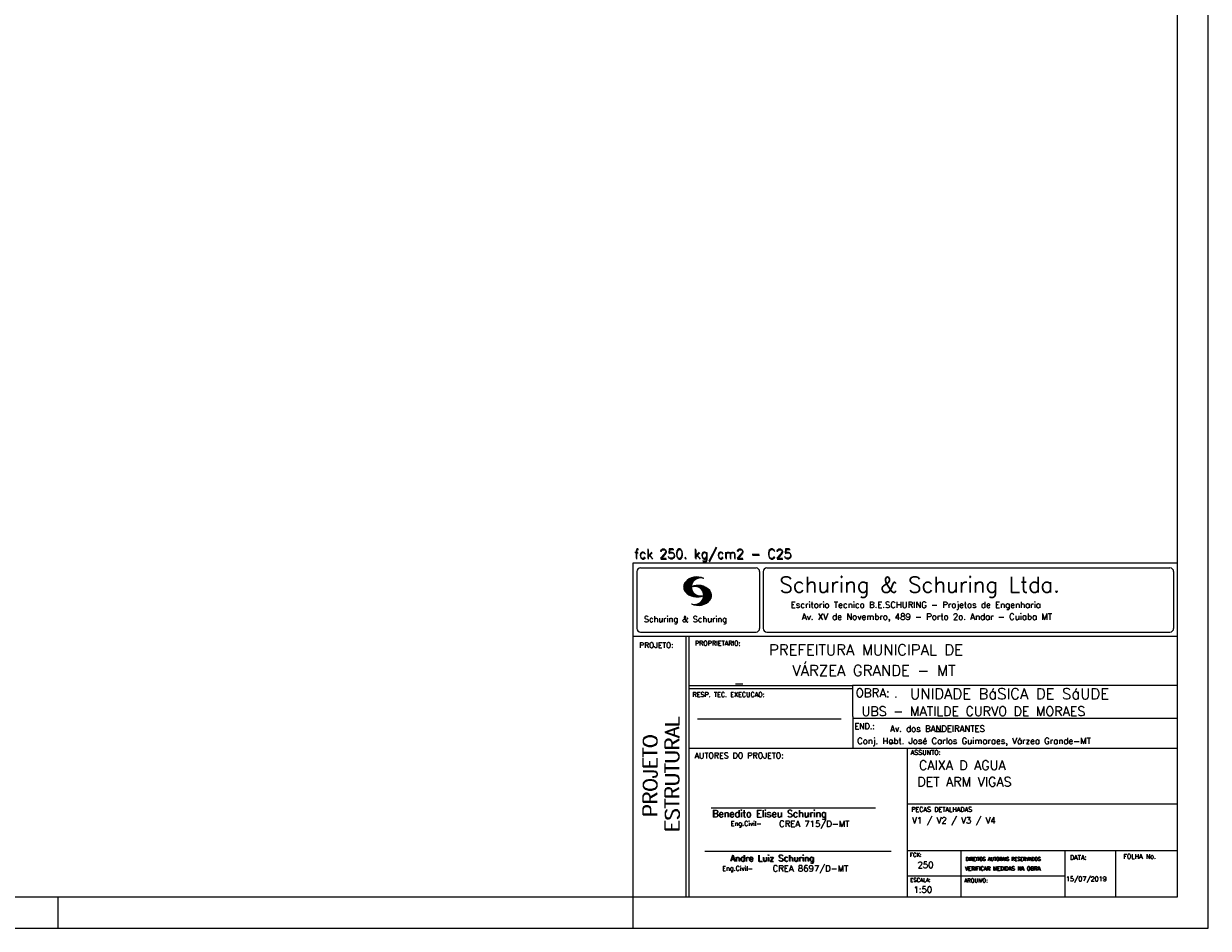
# Model space of a CAD drawing. Extents: x 0 to 84.1, y 0 to 59.4.
# Tile 4 of 5: x 46 to 84.1, y 0 to 29.1. Entities that reach past the tile are written whole.
import ezdxf

# ---------------------------------------------------------------- set-up
doc = ezdxf.new("R2010")
doc.units = 0
doc.layers.add('1', color=1, linetype='CONTINUOUS')
doc.layers.add('2', color=2, linetype='CONTINUOUS')
doc.styles.get("Standard").update_dxf_attribs({"font": 'ROMANS.SHX'})

msp = doc.modelspace()

# ---------------------------------------------------------------- linework, layer by layer
at = {"layer": '2', "linetype": 'CONTINUOUS'}
for p, q in [((84.100006, 0), (84.100006, 59.400002)), ((65.600006, 11.755142), (83.100006, 11.755135)), ((65.600006, 1), (65.600006, 11.755142)), ((65.715988, 11.477417), (65.715988, 9.648308)), ((65.832489, 11.593918), (69.548996, 11.593918)), ((69.665497, 11.477417), (69.665497, 9.648308)), ((69.778748, 11.477417), (69.778748, 9.648308)), ((69.895248, 11.593918), (82.867508, 11.593918)), ((82.984009, 11.477417), (82.984009, 9.648308)), ((67.221771, 10.985771), (67.52832, 11.29232)), ((67.222122, 10.971992), (67.545929, 11.295792)), ((67.222168, 11.000305), (67.508011, 11.286148)), ((67.222488, 10.958214), (67.56427, 11.300003)), ((67.224365, 11.016647), (67.488403, 11.280685)), ((67.224472, 10.94606), (67.581131, 11.302727)), ((67.226578, 11.03299), (67.465408, 11.271812)), ((67.2267, 10.934158), (67.596313, 11.303772)), ((67.228943, 10.922256), (67.612335, 11.305649)), ((67.232178, 10.911354), (67.626831, 11.306015)), ((67.232437, 11.052986), (67.439468, 11.26001)), ((67.235916, 10.900948), (67.642014, 11.307053)), ((67.239258, 11.073952), (67.410522, 11.245209)), ((67.239655, 10.890556), (67.656281, 11.307182)), ((67.243561, 10.880333), (67.66925, 11.306015)), ((67.248611, 10.871239), (67.520584, 11.143219)), ((67.252747, 11.10157), (67.374313, 11.223145)), ((67.253647, 10.862129), (67.502121, 11.110611)), ((67.258682, 10.853035), (67.491592, 11.085945)), ((67.264267, 10.84449), (67.483597, 11.06382)), ((67.608673, 11.2313), (67.68306, 11.305702)), ((67.638062, 11.246552), (67.69574, 11.30423)), ((67.662872, 11.257233), (67.708405, 11.302757)), ((67.681976, 11.262199), (67.721237, 11.30146)), ((67.702469, 11.268562), (67.733063, 11.299149)), ((67.718491, 11.270424), (67.744904, 11.296837)), ((67.734482, 11.272285), (67.757004, 11.294807)), ((67.750473, 11.274147), (67.768555, 11.292221)), ((67.270782, 10.836868), (67.47966, 11.045746)), ((67.277298, 10.829247), (67.475876, 11.027817)), ((67.283813, 10.821625), (67.474167, 11.011971)), ((67.290558, 10.814232), (67.473114, 10.99678)), ((67.296936, 10.807419), (67.470306, 10.980797)), ((67.304733, 10.800133), (67.473206, 10.968597)), ((67.311829, 10.793083), (67.474121, 10.955383)), ((67.319168, 10.786293), (67.475159, 10.942276)), ((67.326828, 10.779808), (67.477615, 10.930595)), ((67.334488, 10.773323), (67.480087, 10.918922)), ((67.342133, 10.766846), (67.482544, 10.907249)), ((67.350098, 10.760674), (67.485901, 10.896469)), ((67.358337, 10.754768), (67.489655, 10.886078)), ((67.366577, 10.748863), (67.493408, 10.875694)), ((67.374802, 10.742966), (67.497208, 10.865356)), ((67.383392, 10.737427), (67.502075, 10.856102)), ((67.392227, 10.732109), (67.506958, 10.84684)), ((67.401062, 10.726807), (67.511841, 10.837578)), ((67.409882, 10.721497), (67.516922, 10.828537)), ((67.419189, 10.71666), (67.522842, 10.820305)), ((67.428635, 10.711967), (67.528748, 10.812088)), ((67.43808, 10.707275), (67.534668, 10.803864)), ((67.44754, 10.702599), (67.540802, 10.79586)), ((67.457642, 10.698563), (67.547699, 10.78862)), ((67.467743, 10.694519), (67.554611, 10.781387)), ((67.477829, 10.690483), (67.561508, 10.774155)), ((67.488205, 10.686714), (67.568588, 10.767105)), ((67.499008, 10.683372), (67.576477, 10.760849)), ((67.509796, 10.680031), (67.584366, 10.754601)), ((67.520599, 10.676697), (67.592255, 10.74836)), ((67.531494, 10.998619), (67.546158, 11.013283)), ((67.532074, 10.674026), (67.600327, 10.742287)), ((67.543625, 10.671448), (67.609238, 10.737053)), ((67.548691, 11.001663), (67.565323, 11.018303)), ((67.555176, 10.668869), (67.618134, 10.731819)), ((67.563156, 11.001991), (67.584885, 11.023735)), ((67.5672, 10.666748), (67.627045, 10.726585)), ((67.577606, 11.002319), (67.601898, 11.026611)), ((67.579605, 10.665009), (67.636261, 10.721664)), ((67.591995, 10.663277), (67.646255, 10.717522)), ((67.592072, 11.002647), (67.619476, 11.030045)), ((67.604584, 11.001007), (67.635239, 11.03167)), ((67.604782, 10.661919), (67.65625, 10.713379)), ((67.617233, 10.999535), (67.651505, 11.033806)), ((67.618134, 10.66114), (67.666229, 10.709244)), ((67.62999, 10.998154), (67.666199, 11.034363)), ((67.6315, 10.660355), (67.67691, 10.705772)), ((67.64122, 10.995239), (67.680893, 11.03492)), ((67.645309, 10.660042), (67.688126, 10.70285)), ((67.652435, 10.992317), (67.695602, 11.035484)), ((67.65976, 10.660355), (67.699341, 10.699936)), ((67.664337, 10.990074), (67.708984, 11.034729)), ((67.671295, 10.38913), (68.095734, 10.813568)), ((67.67421, 10.660667), (67.710678, 10.697136)), ((67.674881, 10.986488), (67.72316, 11.034767)), ((67.684326, 10.981789), (67.736191, 11.033653)), ((67.685135, 10.388832), (68.100952, 10.804665)), ((67.690598, 10.661674), (67.723846, 10.694931)), ((67.694321, 10.977654), (67.748459, 11.031792)), ((67.698959, 10.388527), (68.104996, 10.794571)), ((67.704605, 10.973801), (67.761597, 11.0308)), ((67.70816, 10.663521), (67.737625, 10.692986)), ((67.713776, 10.389206), (68.107529, 10.782967)), ((67.71431, 10.969368), (67.773758, 11.028824)), ((67.722412, 10.963333), (67.785233, 11.026146)), ((67.725296, 10.665939), (67.750778, 10.691422)), ((67.728806, 10.390091), (68.110825, 10.77211)), ((67.732498, 10.959282), (67.797607, 11.024391)), ((67.740387, 10.953033), (67.808838, 11.021484)), ((67.741867, 10.668861), (67.765747, 10.692741)), ((67.744095, 10.391251), (68.114105, 10.761261)), ((67.749115, 10.947632), (67.819702, 11.018219)), ((67.756165, 10.940536), (67.830765, 11.015137)), ((67.760269, 10.672806), (67.780136, 10.69268)), ((67.760544, 10.393555), (68.11557, 10.748596)), ((67.765198, 10.93544), (67.841873, 11.012115)), ((67.77211, 10.928207), (67.852234, 11.008339)), ((67.776978, 10.395859), (68.117249, 10.736137)), ((67.779831, 10.921783), (67.86261, 11.004555)), ((67.780106, 10.677895), (67.794464, 10.692261)), ((67.785919, 10.913734), (67.873306, 11.001122)), ((67.794006, 10.907692), (67.883316, 10.997002)), ((67.794464, 10.692261), (67.796539, 10.694336)), ((67.794861, 10.399597), (68.118942, 10.723679)), ((67.798126, 10.683296), (67.810562, 10.69574)), ((67.799911, 10.899467), (67.892731, 10.992279)), ((67.806625, 10.892029), (67.902451, 10.987854)), ((67.811752, 10.883018), (67.912231, 10.983505)), ((67.813049, 10.403664), (68.118515, 10.709122)), ((67.817169, 10.689835), (67.825378, 10.698044)), ((67.817657, 10.874802), (67.921875, 10.979012)), ((67.822357, 10.554344), (68.091095, 10.823074)), ((67.823761, 10.866768), (67.930435, 10.973442)), ((67.829498, 10.858353), (67.940002, 10.968857)), ((67.832825, 10.409302), (68.118134, 10.694611)), ((67.833084, 10.695976), (67.839569, 10.702461)), ((67.833527, 10.848244), (67.948654, 10.963379)), ((67.838394, 10.838989), (67.957047, 10.957634)), ((67.840729, 10.586838), (68.086777, 10.832893)), ((67.843323, 10.829773), (67.965561, 10.952019)), ((67.848358, 10.817596), (67.975677, 10.944923)), ((67.848709, 10.608963), (68.081818, 10.842072)), ((67.852341, 10.806755), (67.985031, 10.939453)), ((67.853302, 10.415634), (68.117767, 10.680092)), ((67.856201, 10.794724), (67.99379, 10.932312)), ((67.856934, 10.63131), (68.075089, 10.849472)), ((67.859863, 10.781189), (68.003067, 10.924393)), ((67.860703, 10.649239), (68.070358, 10.858894)), ((67.862656, 10.768639), (68.011749, 10.91774)), ((67.865173, 10.667847), (68.063507, 10.866165)), ((67.865234, 10.753647), (68.02092, 10.90934)), ((67.866241, 10.683037), (68.057556, 10.874352)), ((67.866318, 10.73967), (68.029205, 10.90255)), ((67.867294, 10.698235), (68.049774, 10.880722)), ((67.867905, 10.725861), (68.036682, 10.894646)), ((67.868118, 10.711845), (68.043793, 10.887527)), ((67.550323, 10.409546), (67.562592, 10.421799)), ((67.561462, 10.40654), (67.576416, 10.421486)), ((67.572601, 10.403542), (67.590225, 10.421173)), ((67.583755, 10.400551), (67.606155, 10.422958)), ((67.595673, 10.398346), (67.622162, 10.424828)), ((67.607605, 10.396141), (67.639587, 10.428116)), ((67.619553, 10.393929), (67.658707, 10.43309)), ((67.632141, 10.392387), (67.679932, 10.440178)), ((67.644958, 10.391075), (67.704071, 10.450188)), ((67.657776, 10.389755), (67.737152, 10.469131)), ((67.876404, 10.424599), (68.113495, 10.66169)), ((67.901276, 10.435333), (68.110229, 10.644287)), ((67.929581, 10.449501), (68.101624, 10.621544)), ((67.966125, 10.471909), (68.08902, 10.594803)), ((68.045029, 10.536674), (68.057724, 10.54937)), ((65.832489, 9.531807), (69.548996, 9.531807)), ((69.895248, 9.531807), (82.867508, 9.531807)), ((65.600006, 9.399994), (83.100006, 9.399994)), ((67.300385, 5.799995), (67.300385, 9.399994)), ((67.400391, 5.799995), (67.400391, 9.399994)), ((83.100006, 9.399994), (83.100006, 1)), ((72.668579, 7.799995), (67.400391, 7.799995)), ((72.668579, 7.699995), (67.400391, 7.699995)), ((83.100006, 7.814748), (72.656072, 7.814748)), ((72.668579, 6.816429), (72.668579, 7.814748)), ((67.670311, 6.739054), (72.288887, 6.739054)), ((72.668579, 6.816429), (72.668579, 5.799995)), ((72.668579, 6.7647), (83.100006, 6.764707)), ((67.300385, 1), (67.300385, 5.799995)), ((67.400391, 1), (67.400391, 5.799995)), ((67.400391, 5.799995), (83.100006, 5.799995)), ((74.420959, 4.799995), (74.420959, 5.799995)), ((74.420959, 1), (74.420959, 4.799995)), ((68.11142, 3.880456), (73.389854, 3.880456)), ((74.420958, 4.005768), (83.100005, 4.005775)), ((67.897606, 2.480272), (73.894493, 2.480272)), ((74.420959, 2.505768), (83.100006, 2.505775)), ((76.14679, 1), (76.14679, 2.505775)), ((79.496475, 1), (79.496475, 2.505775)), ((81.120974, 1), (81.120974, 2.505774)), ((74.420959, 1.691734), (79.496475, 1.691742)), ((47.100006, 0), (47.100006, 1)), ((65.600006, 0), (65.600006, 1)), ((83.100006, 1), (65.600006, 1)), ((0, 0), (84.100006, 0))]:
    msp.add_line(p, q, dxfattribs=at)
msp.add_lwpolyline([(83.100006, 1), (2.5, 1), (2.5, 58.400002), (83.100006, 58.400002), (83.100006, 1)], dxfattribs=at)
for centre, radius, start, end in [((65.832489, 11.477417), 0.116502, 90, 180), ((69.548996, 11.477417), 0.116502, 0, 90), ((69.895248, 11.477417), 0.116502, 90, 180), ((82.867508, 11.477417), 0.116502, 0, 90), ((67.465149, 10.982269), 0.243989, 140.229431, 231.895096), ((67.648087, 10.815277), 0.491555, 63.393265, 138.909058), ((67.763229, 10.98333), 0.291044, 68.851509, 291.148499), ((67.648087, 11.15139), 0.491555, 218.229782, 296.60672), ((67.692337, 10.543831), 0.491555, 41.090942, 116.606735), ((67.577194, 10.711891), 0.291044, 248.851501, 111.148491), ((67.875275, 10.710823), 0.243989, 308.104889, 39.770576), ((67.692337, 10.879951), 0.491555, 243.393265, 321.770233), ((65.832489, 9.648308), 0.116502, 180, 270), ((69.548996, 9.648308), 0.116502, 270, 0), ((69.895248, 9.648308), 0.116502, 180, 270), ((82.867508, 9.648308), 0.116502, 270, 0)]:
    msp.add_arc(centre, radius, start, end, dxfattribs=at)

# ---------------------------------------------------------------- texts
at = {"layer": '1', "linetype": 'CONTINUOUS'}
for s, height, p in [('PREFEITURA MUNICIPAL DE', 0.35, (69.967754, 8.785075)), ('VÁRZEA GRANDE - MT', 0.35, (70.716987, 8.118506)), ('_', 0.35, (68.88924, 7.899706)), ('UNIDADE BáSICA DE SáUDE', 0.35, (74.501919, 7.371094)), ('.', 0.3, (73.984333, 7.423969)), ('UBS - MATILDE CURVO DE MORAES', 0.3, (72.946369, 6.831837)), ('Av. dos BANDEIRANTES', 0.2, (73.86333, 6.322955)), ('Conj. Habt. José Carlos Guimaraes, Várzea Grande-MT', 0.2, (72.803273, 5.930193)), ('_', 0.35, (75.330094, 6.362007)), ('_', 0.2, (73.86333, 5.982955)), ('CAIXA D AGUA', 0.3, (74.791907, 5.09393)), ('DET ARM VIGAS', 0.3, (74.737424, 4.567268)), ('V1 / V2 / V3 / V4', 0.2, (74.571808, 3.37457)), ('250', 0.2, (74.745692, 1.940266)), ('15/07/2019', 0.15, (79.520414, 1.512631))]:
    msp.add_text(s, height=height, dxfattribs=at).set_placement(p)
at = {"layer": '2', "linetype": 'CONTINUOUS'}
for s, height, p in [('fck 250. kg/cm2 - C25', 0.3, (65.628578, 11.907463)), ('fck 250. kg/cm2 - C25', 0.3, (65.641754, 11.880586)), ('Schuring & Schuring Ltda.', 0.5, (70.306839, 10.806786)), ('Escritorio Tecnico B.E.SCHURING - Projetos de Engenharia', 0.2, (70.664673, 10.308487)), ('Schuring & Schuring', 0.19, (65.944336, 9.851486)), ('Av. XV de Novembro, 489 - Porto 2o. Andar - Cuiaba MT', 0.2, (71.023193, 9.925888)), ('PROJETO:', 0.175, (65.793152, 9.02159)), ('PROPRIETARIO:', 0.15, (67.584534, 9.097366)), ('OBRA:', 0.278755, (72.755102, 7.434759)), ('RESP. TEC. EXECUCAO:', 0.15, (67.506004, 7.444514)), ('END.:', 0.185837, (72.717902, 6.410233)), ('ASSUNTO:', 0.15, (74.525462, 5.581304)), ('AUTORES DO PROJETO:', 0.185837, (67.572014, 5.463953)), ('Benedito Eliseu Schuring', 0.22, (68.138321, 3.577287)), ('Benedito Eliseu Schuring', 0.22, (68.149795, 3.577287)), ('PECAS DETALHADAS', 0.15, (74.54287, 3.751117)), ('Eng.Civil-', 0.15, (68.737209, 3.298847)), ('CREA 715/D-MT', 0.2, (70.290742, 3.262761)), ('Andre Luiz Schuring', 0.2, (68.716738, 2.158081)), ('Andre Luiz Schuring', 0.2, (68.734296, 2.149201)), ('FCK:', 0.125, (74.500763, 2.299423)), ('DIREITOS AUTORAIS RESERVADOS', 0.11, (76.294724, 2.176125)), ('DIREITOS AUTORAIS RESERVADOS', 0.11, (76.303696, 2.176125)), ('DATA:', 0.15, (79.648044, 2.2071)), ('FOLHA No.', 0.15, (81.365514, 2.23814)), ('Eng.Civil-', 0.15, (68.462773, 1.853248)), ('CREA 8697/D-MT', 0.2, (70.08334, 1.825346)), ('VERIFICAR MEDIDAS NA OBRA', 0.125, (76.271484, 1.861862)), ('VERIFICAR MEDIDAS NA OBRA', 0.125, (76.280457, 1.861862)), ('ESCALA:', 0.125, (74.507034, 1.490738)), ('ARQUIVO:', 0.125, (76.249054, 1.475601)), ('1:50', 0.2, (74.617035, 1.144112))]:
    msp.add_text(s, height=height, dxfattribs=at).set_placement(p)
for s, p in [('ESTRUTURAL', (67.07373, 3.12536)), ('ESTRUTURAL', (67.07373, 3.094507)), ('PROJETO', (66.369095, 3.606125)), ('PROJETO', (66.369095, 3.575272))]:
    msp.add_text(s, height=0.45, rotation=90, dxfattribs=at).set_placement(p)

doc.saveas('drawing.dxf')
